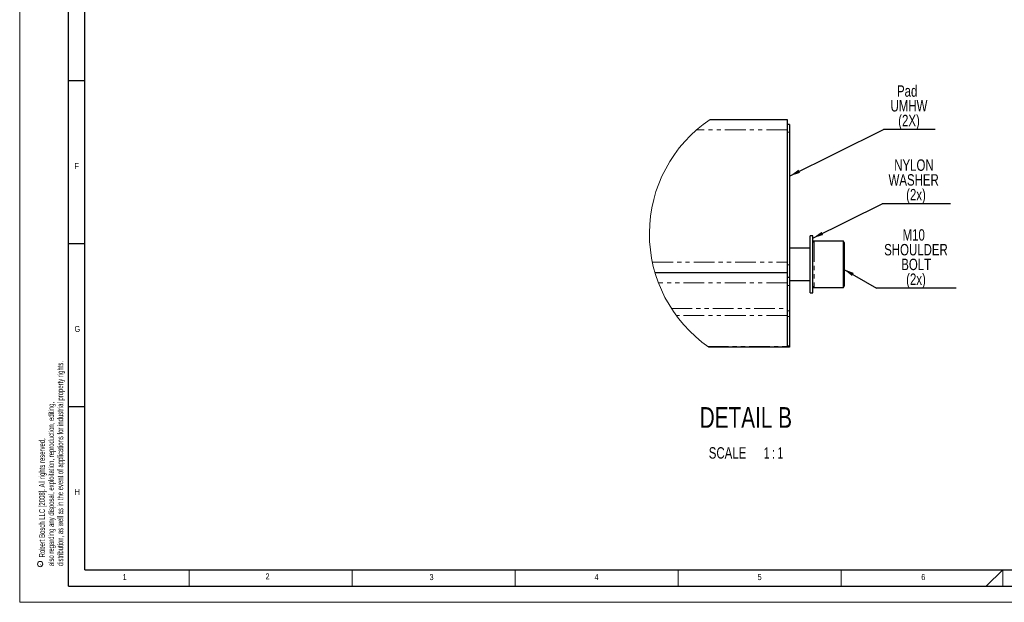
# Model space of a CAD drawing. Header units: millimetres. Extents: x 0 to 594, y 0 to 420.
# Tile 1 of 4: x 0 to 302, y 0 to 179. Entities that reach past the tile are written whole.
import ezdxf

# ---------------------------------------------------------------- set-up
doc = ezdxf.new("R2010")
doc.units = ezdxf.units.MM
doc.linetypes.add('PHANTOM', pattern=[12.7, 6.35, -1.27, 1.27, -1.27, 1.27, -1.27])
doc.layers.add('FORMAT', color=7, linetype='Continuous')
doc.layers.add('SLD-0', color=7, linetype='Continuous')
doc.styles.add('SLDTEXTSTYLE0', font='TXT', dxfattribs={"width": 0.75})
doc.styles.add('SLDTEXTSTYLE1', font='TXT', dxfattribs={"width": 0.605})
doc.styles.add('SLDTEXTSTYLE3', font='TXT', dxfattribs={"width": 0.65})
doc.dimstyles.new('SLDDIMSTYLE4', dxfattribs={"dimtxt": 0.18, "dimasz": 3.302, "dimexe": 0, "dimexo": 0.0625, "dimgap": 0, "dimtad": 0, "dimtih": 1, "dimtoh": 1, "dimdec": 0, "dimrnd": 1e-09, "dimzin": 0, "dimdsep": 46, "dimtxsty": 'Standard', "dimsah": 1, "dimcen": 0.09, "dimadec": 0, "dimazin": 0, "dimtfac": 3.302, "dimtdec": 0, "dimtofl": 0, "dimtmove": 0, "dimatfit": 3, "dimfxl": 1, "dimfrac": 2, "dimtolj": 1, "dimtzin": 0, "dimarcsym": 0})

# ---------------------------------------------------------------- blocks, each defined once
blk = doc.blocks.new('SW_NOTE_0')
at = {"color": 0, "linetype": 'Continuous', "lineweight": 0, "char_height": 1.8, "attachment_point": 1, "rotation": 90, "style": 'SLDTEXTSTYLE1'}
for s, insert in [('distribution, as well as in the event of applications for industrial property rights.', (3.28, 0)), ('also regarding any disposal, exploitation, reproduction, editing,', (0.48, 0)), ('Robert Bosch LLC [2008]. All rights reserved,', (-2.32, 2.7))]:
    blk.add_mtext(s, dxfattribs=dict(at, insert=insert))
blk = doc.blocks.new('SW_NOTE_0_1')
at = {"color": 0, "linetype": 'Continuous', "lineweight": 0}
blk.add_circle((-1, 0.4), 0.813, dxfattribs=at)
at = {"color": 0, "linetype": 'Continuous', "lineweight": 0, "insert": (-1.29, 0), "char_height": 1, "attachment_point": 1, "rotation": 90, "style": 'SLDTEXTSTYLE1'}
blk.add_mtext('c', dxfattribs=at)
blk = doc.blocks.new('SW_NOTE_0_2')
at = {"layer": 'SLD-0', "color": 0, "attachment_point": 2}
for s, insert, char_height, style in [('DETAIL B', (16.57, 8.19), 6.35, 'SLDTEXTSTYLE0'), ('SCALE', (10.96, -4.11), 3.5, 'SLDTEXTSTYLE0'), ('1 : 1', (25.06, -4.11), 3.5, 'SLDTEXTSTYLE3')]:
    blk.add_mtext(s, dxfattribs=dict(at, insert=insert, char_height=char_height, style=style))
blk = doc.blocks.new('SW_NOTE_0_3')
at = {"layer": 'SLD-0', "color": 0}
blk.add_line((15.9, 0), (0, 0), dxfattribs=at)
at = {"layer": 'SLD-0', "color": 0, "char_height": 3.5, "attachment_point": 2, "style": 'SLDTEXTSTYLE0'}
for s, insert in [('Pad', (7.28, 13.6)), ('UMHW', (7.84, 9.08)), ('(2X)', (7.85, 4.55))]:
    blk.add_mtext(s, dxfattribs=dict(at, insert=insert))
blk = doc.blocks.new('SW_NOTE_0_4')
at = {"layer": 'SLD-0', "color": 0}
blk.add_line((20.96, 0), (0, 0), dxfattribs=at)
at = {"layer": 'SLD-0', "color": 0, "char_height": 3.5, "attachment_point": 2, "style": 'SLDTEXTSTYLE0'}
for s, insert in [('NYLON', (9.74, 13.62)), ('WASHER', (9.65, 9.09)), ('(2x)', (10.36, 4.56))]:
    blk.add_mtext(s, dxfattribs=dict(at, insert=insert))
blk = doc.blocks.new('SW_NOTE_0_5')
at = {"layer": 'SLD-0', "color": 0}
blk.add_line((24.47, 0), (0, 0), dxfattribs=at)
at = {"layer": 'SLD-0', "color": 0, "char_height": 3.5, "attachment_point": 2, "style": 'SLDTEXTSTYLE0'}
for s, insert in [('M10', (11.42, 18.09)), ('SHOULDER', (12.11, 13.56)), ('BOLT', (12.18, 9.04)), ('(2x)', (12.12, 4.51))]:
    blk.add_mtext(s, dxfattribs=dict(at, insert=insert))

msp = doc.modelspace()

# ---------------------------------------------------------------- linework, layer by layer
at = {"color": 7, "linetype": 'Continuous', "lineweight": 18}
for p, q in [((0, 0), (0, 420)), ((52, 10), (52, 5)), ((102, 10), (102, 5)), ((152, 10), (152, 5)), ((202, 10), (202, 5)), ((252, 10), (252, 5)), ((296.469, 5), (301.5, 10)), ((301.5, 10), (301.5, 5)), ((0, 0), (594, 0))]:
    msp.add_line(p, q, dxfattribs=at)
at = {"color": 7, "linetype": 'Continuous', "lineweight": 25}
for p, q in [((211.735, 148.126), (235.38, 148.126)), ((235.38, 148.126), (235.38, 144.951)), ((236.142, 146.602), (235.38, 146.602)), ((236.142, 146.602), (236.142, 144.189)), ((235.38, 144.951), (235.38, 104.311)), ((236.142, 144.189), (236.142, 103.549)), ((243.254, 112.413), (242.492, 112.413)), ((242.492, 103.676), (242.492, 112.413)), ((243.254, 103.676), (243.254, 112.413)), ((252.675, 110.813), (243.654, 110.813)), ((252.906, 110.413), (252.675, 110.813)), ((252.675, 96.538), (252.675, 110.813)), ((252.906, 110.413), (252.906, 96.938)), ((242.492, 108.676), (236.142, 108.676)), ((235.38, 104.311), (235.38, 101.136)), ((236.142, 103.549), (236.142, 99.612)), ((242.492, 94.938), (242.492, 103.676)), ((243.254, 94.938), (243.254, 103.676)), ((194.864, 101.136), (235.38, 101.136)), ((235.38, 101.136), (235.38, 97.961)), ((236.142, 99.612), (235.38, 99.612)), ((235.38, 97.961), (235.38, 90.125)), ((236.142, 99.612), (236.142, 97.199)), ((236.142, 98.676), (242.492, 98.676)), ((236.142, 97.199), (236.142, 89.374)), ((252.675, 96.538), (252.906, 96.938)), ((242.492, 94.938), (243.254, 94.938)), ((243.654, 96.538), (252.675, 96.538)), ((235.38, 90.125), (235.38, 87.958)), ((235.38, 87.958), (235.38, 78.492)), ((236.142, 89.374), (236.142, 87.728)), ((236.142, 87.728), (236.142, 78.693)), ((236.142, 78.693), (236.142, 78.276)), ((235.38, 78.276), (211.365, 78.276)), ((235.38, 78.492), (235.38, 78.276)), ((236.142, 78.276), (235.38, 78.276))]:
    msp.add_line(p, q, dxfattribs=at)
at = {"color": 8, "linetype": 'PHANTOM', "lineweight": 18}
for p, q in [((235.38, 144.951), (207.619, 144.951)), ((236.142, 144.189), (235.38, 144.189)), ((243.654, 110.813), (243.654, 96.538)), ((194.063, 104.311), (235.38, 104.311)), ((236.142, 103.549), (235.38, 103.549)), ((235.38, 97.961), (195.935, 97.961)), ((236.142, 97.199), (235.38, 97.199)), ((199.904, 90.125), (235.38, 90.125)), ((235.38, 87.958), (201.399, 87.958)), ((236.142, 89.374), (235.38, 89.374)), ((236.142, 87.728), (235.38, 87.728)), ((236.142, 78.693), (235.38, 78.693)), ((211.056, 78.492), (235.38, 78.492))]:
    msp.add_line(p, q, dxfattribs=at)
at = {"color": 7, "linetype": 'Continuous', "lineweight": 18}
msp.add_arc((235.488, 113.074), 42.342, 124.12284, 235.26919, dxfattribs=at)
at = {"color": 7, "linetype": 'Continuous', "lineweight": 25}
for centre, start, end in [((243.654, 110.413), 89.99798, 180.00105), ((243.654, 96.938), 179.99888, 270.00219)]:
    msp.add_arc(centre, 0.4, start, end, dxfattribs=at)
at = {"layer": 'FORMAT'}
for p, q in [((15, 5), (15, 415)), ((20, 10), (20, 410)), ((20, 160), (15, 160)), ((20, 110), (15, 110)), ((20, 60), (15, 60)), ((20, 10), (584, 10)), ((15, 5), (589, 5))]:
    msp.add_line(p, q, dxfattribs=at)

# ---------------------------------------------------------------- block references
at = {"color": 7, "linetype": 'Continuous', "lineweight": 0}
for name, p in [('SW_NOTE_0', (8.263, 11.093)), ('SW_NOTE_0_1', (7.278, 11.323))]:
    msp.add_blockref(name, p, dxfattribs=at)
at = {"layer": 'SLD-0'}
for name, p in [('SW_NOTE_0_3', (264.921, 144.999)), ('SW_NOTE_0_4', (264.549, 122.246)), ('SW_NOTE_0_5', (262.794, 96.366)), ('SW_NOTE_0_2', (206.151, 51.692))]:
    msp.add_blockref(name, p, dxfattribs=at)

# ---------------------------------------------------------------- texts
at = {"layer": 'FORMAT', "char_height": 1.852, "attachment_point": 1, "style": 'SLDTEXTSTYLE0'}
for s, insert in [('F', (16.822, 134.783)), ('G', (16.822, 84.783)), ('H', (16.822, 34.783)), ('1', (31.587, 8.668)), ('2', (75.416, 8.874)), ('3', (125.713, 8.668)), ('4', (176.326, 8.668)), ('5', (226.326, 8.668)), ('6', (276.533, 8.668))]:
    msp.add_mtext(s, dxfattribs=dict(at, insert=insert))

# ---------------------------------------------------------------- leaders
at = {"layer": 'SLD-0'}
for points in [[(236.142, 130.755), (264.921, 144.999)], [(243.254, 111.715), (264.549, 122.246)], [(252.675, 102.229), (262.794, 96.366)]]:
    msp.add_leader(points, dimstyle='SLDDIMSTYLE4', dxfattribs=at)

doc.saveas('drawing.dxf')
